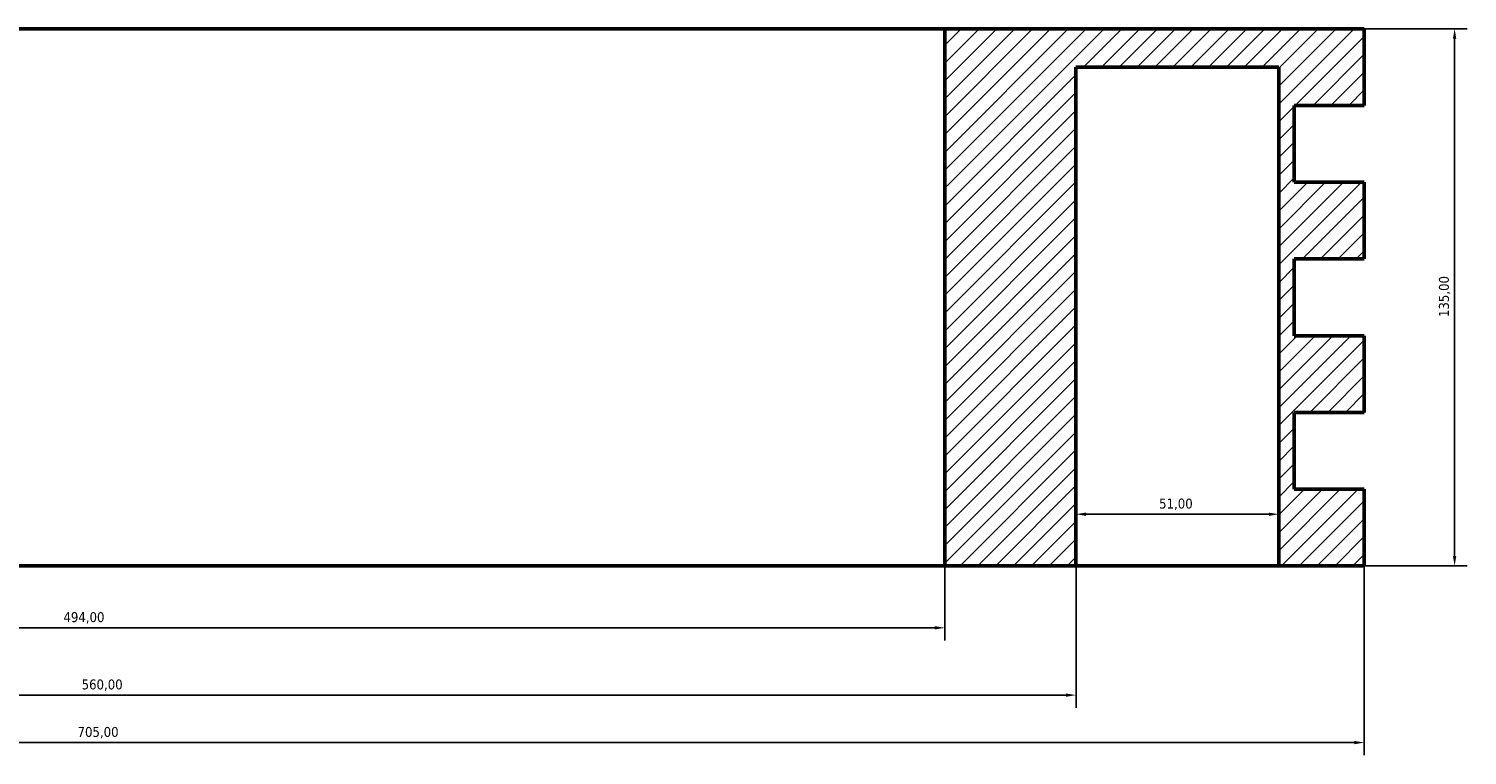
# Model space of a CAD drawing. Header units: millimetres. Extents: x -578 to 2026, y -629 to 1226.
# Tile 3 of 4: x 1599 to 1960, y 164 to 347. Entities that reach past the tile are written whole.
import ezdxf

# ---------------------------------------------------------------- set-up
doc = ezdxf.new("R2010")
doc.units = ezdxf.units.MM
for name, color, linetype, lineweight in [('Dimension (ISO)', 7, 'Continuous', 25), ('Hatch (ISO)', 7, 'Continuous', 18), ('Visible (ISO)', 7, 'Continuous', 50)]:
    doc.layers.add(name, color=color, linetype=linetype, lineweight=lineweight)
doc.styles.add('Note Text (ISO)', font='tahoma.ttf')
doc.dimstyles.new('Default (ISO)', dxfattribs={"dimtxt": 2.5, "dimasz": 2.5, "dimexe": 3.175, "dimexo": 0, "dimgap": 0.762, "dimtad": 1, "dimrnd": 1e-08, "dimzin": 0, "dimtxsty": 'Note Text (ISO)', "dimcen": 0.09, "dimdle": 10, "dimclrd": 256, "dimclre": 256, "dimclrt": 256, "dimazin": 0, "dimtfac": 1.40208, "dimtmove": 0, "dimatfit": 3, "dimfxl": 1, "dimtolj": 1, "dimtzin": 0, "dimlwd": -1, "dimlwe": -1, "dimarcsym": 0})

# ---------------------------------------------------------------- blocks, each defined once
blk = doc.blocks.new('*D7')
at = {"layer": 'Defpoints', "color": 0, "transparency": 16777216}
for p in [(1229.53, 211.93), (1934.53, 211.93), (1934.53, 167.53)]:
    blk.add_point(p, dxfattribs=at)
at = {"layer": 'Dimension (ISO)', "transparency": 16777216}
for p, q in [((1229.53, 211.93), (1229.53, 164.35)), ((1934.53, 211.93), (1934.53, 164.35)), ((1232.03, 167.53), (1932.03, 167.53))]:
    blk.add_line(p, q, dxfattribs=at)
for points in [[(1232.03, 167.94), (1232.03, 167.11), (1229.53, 167.53)], [(1932.03, 167.94), (1932.03, 167.11), (1934.53, 167.53)]]:
    blk.add_solid(points, dxfattribs=at)
at = {"layer": 'Dimension (ISO)', "color": 232, "true_color": 0xca0064, "transparency": 16777216, "insert": (1610.97, 171.46), "char_height": 2.5, "attachment_point": 1, "style": 'Note Text (ISO)'}
blk.add_mtext('\\A1;705,00', dxfattribs=at)
blk = doc.blocks.new('*D8')
at = {"layer": 'Defpoints', "color": 0, "transparency": 16777216}
for p in [(1302.03, 211.93), (1862.03, 211.93), (1862.03, 179.46)]:
    blk.add_point(p, dxfattribs=at)
at = {"layer": 'Dimension (ISO)', "transparency": 16777216}
for p, q in [((1302.03, 211.93), (1302.03, 176.28)), ((1862.03, 211.93), (1862.03, 176.28)), ((1304.53, 179.46), (1859.53, 179.46))]:
    blk.add_line(p, q, dxfattribs=at)
for points in [[(1304.53, 179.87), (1304.53, 179.04), (1302.03, 179.46)], [(1859.53, 179.87), (1859.53, 179.04), (1862.03, 179.46)]]:
    blk.add_solid(points, dxfattribs=at)
at = {"layer": 'Dimension (ISO)', "color": 232, "true_color": 0xca0064, "transparency": 16777216, "insert": (1611.99, 183.39), "char_height": 2.5, "attachment_point": 1, "style": 'Note Text (ISO)'}
blk.add_mtext('\\A1;560,00', dxfattribs=at)
blk = doc.blocks.new('*D9')
at = {"layer": 'Defpoints', "color": 0, "transparency": 16777216}
for p in [(1335.03, 211.93), (1829.03, 211.93), (1829.03, 196.37)]:
    blk.add_point(p, dxfattribs=at)
at = {"layer": 'Dimension (ISO)', "transparency": 16777216}
for p, q in [((1335.03, 211.93), (1335.03, 193.2)), ((1829.03, 211.93), (1829.03, 193.2)), ((1337.53, 196.37), (1826.53, 196.37))]:
    blk.add_line(p, q, dxfattribs=at)
for points in [[(1337.53, 196.79), (1337.53, 195.96), (1335.03, 196.37)], [(1826.53, 196.79), (1826.53, 195.96), (1829.03, 196.37)]]:
    blk.add_solid(points, dxfattribs=at)
at = {"layer": 'Dimension (ISO)', "color": 232, "true_color": 0xca0064, "transparency": 16777216, "insert": (1607.42, 200.31), "char_height": 2.5, "attachment_point": 1, "style": 'Note Text (ISO)'}
blk.add_mtext('\\A1;494,00', dxfattribs=at)
blk = doc.blocks.new('*D10')
at = {"layer": 'Defpoints', "color": 0, "transparency": 16777216}
for p in [(1934.53, 346.93), (1957.23, 346.93), (1934.53, 211.93)]:
    blk.add_point(p, dxfattribs=at)
at = {"layer": 'Dimension (ISO)', "transparency": 16777216}
for p, q in [((1934.53, 346.93), (1960.41, 346.93)), ((1957.23, 214.43), (1957.23, 344.43)), ((1934.53, 211.93), (1960.41, 211.93))]:
    blk.add_line(p, q, dxfattribs=at)
for points in [[(1956.81, 344.43), (1957.65, 344.43), (1957.23, 346.93)], [(1956.81, 214.43), (1957.65, 214.43), (1957.23, 211.93)]]:
    blk.add_solid(points, dxfattribs=at)
at = {"layer": 'Dimension (ISO)', "color": 232, "true_color": 0xca0064, "transparency": 16777216, "insert": (1953.29, 274.47), "char_height": 2.5, "attachment_point": 1, "rotation": 90, "style": 'Note Text (ISO)'}
blk.add_mtext('\\A1;135,00', dxfattribs=at)
blk = doc.blocks.new('*D11')
at = {"layer": 'Defpoints', "color": 0, "transparency": 16777216}
for p in [(1862.03, 224.92), (1913.03, 224.92), (1913.03, 224.92)]:
    blk.add_point(p, dxfattribs=at)
at = {"layer": 'Dimension (ISO)', "transparency": 16777216}
blk.add_line((1864.53, 224.92), (1910.53, 224.92), dxfattribs=at)
for points in [[(1864.53, 225.33), (1864.53, 224.5), (1862.03, 224.92)], [(1910.53, 225.33), (1910.53, 224.5), (1913.03, 224.92)]]:
    blk.add_solid(points, dxfattribs=at)
at = {"layer": 'Dimension (ISO)', "color": 232, "true_color": 0xca0064, "transparency": 16777216, "insert": (1882.93, 228.85), "char_height": 2.5, "attachment_point": 1, "style": 'Note Text (ISO)'}
blk.add_mtext('\\A1;51,00', dxfattribs=at)

msp = doc.modelspace()

# ---------------------------------------------------------------- hatches: boundary and pattern name
at = {"layer": 'Hatch (ISO)'}
h = msp.add_hatch(dxfattribs=at)
h.set_pattern_fill('ANSI31', color=256, scale=25.4, style=0)
h.set_pattern_definition([(45, (0, 0), (-2.245064, 2.245064), [])])
h.paths.add_polyline_path([(1302.029, 211.927), (1335.029, 211.927), (1335.029, 346.927), (1229.529, 346.927), (1229.529, 327.642), (1247.154, 327.642), (1247.154, 308.356), (1229.529, 308.356), (1229.529, 289.07), (1247.154, 289.07), (1247.154, 269.785), (1229.529, 269.785), (1229.529, 250.499), (1247.154, 250.499), (1247.154, 231.213), (1229.529, 231.213), (1229.529, 211.927), (1251.029, 211.927), (1251.029, 337.285), (1302.029, 337.285)])
h.paths.add_polyline_path([(1829.029, 211.927), (1862.029, 211.927), (1862.029, 337.285), (1913.029, 337.285), (1913.029, 211.927), (1934.529, 211.927), (1934.529, 231.213), (1916.904, 231.213), (1916.904, 250.499), (1934.529, 250.499), (1934.529, 269.785), (1916.904, 269.785), (1916.904, 289.07), (1934.529, 289.07), (1934.529, 308.356), (1916.904, 308.356), (1916.904, 327.642), (1934.529, 327.642), (1934.529, 346.927), (1829.029, 346.927)])

# ---------------------------------------------------------------- linework, layer by layer
at = {"layer": 'Visible (ISO)'}
for p, q in [((1829.029, 346.927), (1335.029, 346.927)), ((1934.529, 346.927), (1829.029, 346.927)), ((1829.029, 346.927), (1829.029, 211.927)), ((1934.529, 327.642), (1934.529, 346.927)), ((1862.029, 211.927), (1862.029, 337.285)), ((1862.029, 337.285), (1913.029, 337.285)), ((1913.029, 337.285), (1913.029, 211.927)), ((1916.904, 308.356), (1916.904, 327.642)), ((1916.904, 327.642), (1934.529, 327.642)), ((1934.529, 308.356), (1916.904, 308.356)), ((1934.529, 289.07), (1934.529, 308.356)), ((1916.904, 269.785), (1916.904, 289.07)), ((1916.904, 289.07), (1934.529, 289.07)), ((1934.529, 269.785), (1916.904, 269.785)), ((1934.529, 250.499), (1934.529, 269.785)), ((1916.904, 231.213), (1916.904, 250.499)), ((1916.904, 250.499), (1934.529, 250.499)), ((1934.529, 231.213), (1916.904, 231.213)), ((1934.529, 211.927), (1934.529, 231.213)), ((1829.029, 211.927), (1335.029, 211.927)), ((1829.029, 211.927), (1862.029, 211.927)), ((1913.029, 211.927), (1862.029, 211.927)), ((1913.029, 211.927), (1934.529, 211.927))]:
    msp.add_line(p, q, dxfattribs=at)

# ---------------------------------------------------------------- dimensions: what is measured, and where the dimension line sits
at = {"layer": 'Dimension (ISO)'}
for base, p1, p2, angle, picture, middle in [((1957.23, 346.927), (1934.529, 211.927), (1934.529, 346.927), 90, '*D10', (1957.23, 279.427)), ((1934.529, 167.527), (1229.529, 211.927), (1934.529, 211.927), 180, '*D7', (1616.029, 167.527)), ((1862.029, 179.455), (1302.029, 211.927), (1862.029, 211.927), 180, '*D8', (1617.029, 179.455))]:
    dim = msp.add_linear_dim(base=base, p1=p1, p2=p2, angle=angle, dimstyle='Default (ISO)', override={"dimdec": 2, "dimtp": 0, "dimtm": 0, "dimtdec": 2, "dimtofl": 0, "dimatfit": 1}, dxfattribs=at)
    dim.commit()
    dim.dimension.update_dxf_attribs({"geometry": picture, "text_midpoint": middle, "dimtype": 160})
for base, p1, p2, override, picture, middle in [((1913.029, 224.917), (1862.029, 224.917), (1913.029, 224.917), {"dimdec": 2, "dimse1": 1, "dimse2": 1, "dimtp": 0, "dimtm": 0, "dimtdec": 2, "dimtofl": 0, "dimatfit": 1}, '*D11', (1887.029, 224.917)), ((1829.029, 196.372), (1335.029, 211.927), (1829.029, 211.927), {"dimdec": 2, "dimtp": 0, "dimtm": 0, "dimtdec": 2, "dimtofl": 0, "dimatfit": 1}, '*D9', (1612.529, 196.372))]:
    dim = msp.add_linear_dim(base=base, p1=p1, p2=p2, dimstyle='Default (ISO)', override=override, dxfattribs=at)
    dim.commit()
    dim.dimension.update_dxf_attribs({"geometry": picture, "text_midpoint": middle, "dimtype": 160})

doc.saveas('drawing.dxf')
